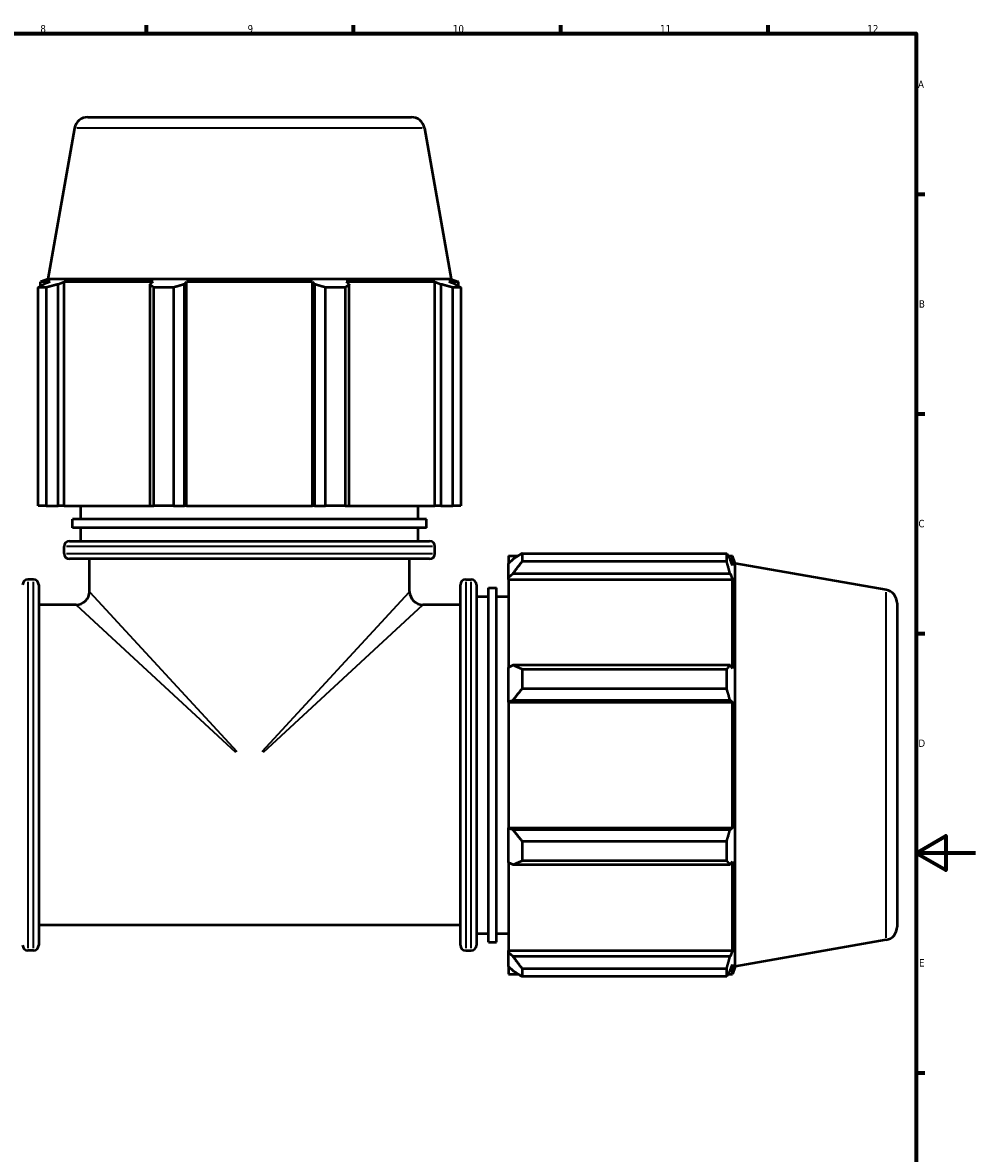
# Model space of a CAD drawing. Header units: millimetres. Extents: x 0 to 1518, y -203 to 1413.
# Tile 6 of 11: x 519 to 841, y 195 to 578. Entities that reach past the tile are written whole.
import ezdxf

# ---------------------------------------------------------------- set-up
doc = ezdxf.new("R2010")
doc.units = ezdxf.units.MM
for name, color, linetype, lineweight in [('Border (ISO)', 7, 'Continuous', 70), ('Visible (ISO)', 7, 'Continuous', 50), ('Visible Narrow (ISO)', 7, 'Continuous', 35)]:
    doc.layers.add(name, color=color, linetype=linetype, lineweight=lineweight)
doc.styles.add('Note Text (ISO)', font='tahoma.ttf')

# ---------------------------------------------------------------- blocks, each defined once
blk = doc.blocks.new('Borders Default Border')
at = {"layer": 'Border (ISO)'}
for p, q in [((560.67, 574), (560.67, 576.9)), ((630.75, 574), (630.75, 576.9)), ((700.83, 574), (700.83, 576.9)), ((770.92, 574), (770.92, 576.9)), ((821, 519.75), (823.9, 519.75)), ((821, 445.5), (823.9, 445.5)), ((821, 371.25), (823.9, 371.25)), ((821, 222.75), (823.9, 222.75))]:
    blk.add_line(p, q, dxfattribs=at)
at = {"layer": 'Border (ISO)', "flags": 128}
for points in [[(20, 20), (20, 574), (821, 574), (821, 20), (20, 20)], [(841, 297), (821, 297), (831, 302.77), (831, 291.23), (821, 297)]]:
    blk.add_lwpolyline(points, dxfattribs=at)
at = {"layer": 'Border (ISO)', "color": 232, "true_color": 0xca0064, "char_height": 2.5, "attachment_point": 7, "style": 'Note Text (ISO)'}
for s, insert in [('8', (524.81, 574.34)), ('9', (594.88, 574.35)), ('10', (664.29, 574.35)), ('11', (734.37, 574.4)), ('12', (804.46, 574.4)), ('A', (821.59, 555.62)), ('B', (821.89, 481.37)), ('C', (821.73, 407.08)), ('D', (821.73, 332.88)), ('E', (821.94, 258.63))]:
    blk.add_mtext(s, dxfattribs=dict(at, insert=insert))

msp = doc.modelspace()

# ---------------------------------------------------------------- linework, layer by layer
at = {"layer": 'Visible (ISO)'}
for p, q in [((540.807, 545.773), (650.255, 545.773)), ((536.376, 542.054), (527.377, 491.023)), ((654.687, 542.054), (663.685, 491.023)), ((527.377, 491.023), (524.851, 490.104)), ((528.123, 490.104), (524.851, 490.104)), ((524.851, 488.649), (524.851, 490.104)), ((528.123, 490.104), (525.948, 489.274)), ((663.685, 491.023), (527.377, 491.023)), ((530.815, 489.274), (532.837, 490.104)), ((532.837, 414.373), (532.837, 490.104)), ((562.895, 490.104), (532.837, 490.104)), ((562.895, 490.104), (561.842, 489.274)), ((573.592, 489.274), (574.277, 490.104)), ((574.277, 414.373), (574.277, 490.104)), ((616.785, 490.104), (574.277, 490.104)), ((616.785, 414.373), (616.785, 490.104)), ((616.785, 490.104), (617.471, 489.274)), ((629.22, 489.274), (628.168, 490.104)), ((658.225, 490.104), (628.168, 490.104)), ((658.225, 414.373), (658.225, 490.104)), ((658.225, 490.104), (660.248, 489.274)), ((665.114, 489.274), (662.94, 490.104)), ((666.211, 490.104), (662.94, 490.104)), ((663.685, 491.023), (666.211, 490.104)), ((666.211, 488.649), (666.211, 490.104)), ((526.769, 488.167), (524.021, 488.167)), ((524.021, 414.373), (524.021, 488.167)), ((526.769, 488.167), (526.769, 414.373)), ((530.815, 414.373), (530.815, 489.274)), ((561.842, 489.274), (561.842, 414.373)), ((569.797, 488.167), (563.162, 488.167)), ((563.162, 414.373), (563.162, 488.167)), ((569.797, 488.167), (569.797, 414.373)), ((573.592, 414.373), (573.592, 489.274)), ((617.471, 489.274), (617.471, 414.373)), ((627.9, 488.167), (621.265, 488.167)), ((621.265, 414.373), (621.265, 488.167)), ((627.9, 488.167), (627.9, 414.373)), ((629.22, 414.373), (629.22, 489.274)), ((660.248, 489.274), (660.248, 414.373)), ((667.042, 488.167), (664.294, 488.167)), ((664.294, 414.373), (664.294, 488.167)), ((667.042, 488.167), (667.042, 414.373)), ((526.769, 414.373), (524.021, 414.373)), ((526.769, 414.373), (530.815, 414.373)), ((532.837, 414.373), (530.815, 414.373)), ((532.837, 414.373), (561.842, 414.373)), ((538.531, 409.888), (538.531, 414.373)), ((561.842, 414.373), (563.162, 414.373)), ((569.797, 414.373), (563.162, 414.373)), ((569.797, 414.373), (573.592, 414.373)), ((574.277, 414.373), (573.592, 414.373)), ((574.277, 414.373), (616.785, 414.373)), ((617.471, 414.373), (616.785, 414.373)), ((617.471, 414.373), (621.265, 414.373)), ((627.9, 414.373), (621.265, 414.373)), ((627.9, 414.373), (629.22, 414.373)), ((629.22, 414.373), (658.225, 414.373)), ((652.531, 409.888), (652.531, 414.373)), ((660.248, 414.373), (658.225, 414.373)), ((660.248, 414.373), (664.294, 414.373)), ((667.042, 414.373), (664.294, 414.373)), ((655.381, 409.888), (535.681, 409.888)), ((535.681, 406.898), (535.681, 409.888)), ((655.381, 406.898), (655.381, 409.888)), ((655.381, 406.898), (535.681, 406.898)), ((538.531, 402.413), (538.531, 406.898)), ((652.531, 402.413), (652.531, 406.898)), ((534.631, 402.413), (656.431, 402.413)), ((532.831, 398.233), (532.831, 400.613)), ((658.231, 398.233), (658.231, 400.613)), ((687.691, 398.284), (687.691, 395.535)), ((687.691, 398.284), (756.925, 398.284)), ((756.925, 395.535), (756.925, 398.284)), ((656.431, 396.433), (534.631, 396.433)), ((541.381, 385.423), (541.381, 396.433)), ((649.681, 385.423), (649.681, 396.433)), ((683.131, 397.453), (683.131, 394.907)), ((683.131, 397.453), (686.367, 397.453)), ((684.651, 396.356), (683.131, 394.907)), ((683.131, 390.141), (683.131, 394.907)), ((756.925, 395.535), (687.691, 395.535)), ((757.408, 397.453), (758.862, 397.453)), ((758.862, 394.182), (758.032, 396.356)), ((758.862, 394.182), (758.862, 397.453)), ((759.781, 394.927), (758.862, 397.453)), ((759.781, 258.619), (759.781, 394.927)), ((810.813, 385.929), (759.781, 394.927)), ((683.131, 390.141), (684.651, 391.489)), ((683.131, 389.467), (683.131, 390.141)), ((684.651, 391.489), (758.032, 391.489)), ((758.032, 391.489), (758.862, 389.467)), ((522.431, 389.473), (520.598, 389.473)), ((524.231, 387.673), (524.231, 265.873)), ((666.831, 265.873), (666.831, 387.673)), ((668.631, 389.473), (670.465, 389.473)), ((672.265, 387.673), (672.265, 265.873)), ((676.34, 266.923), (676.34, 386.623)), ((676.34, 386.623), (679.056, 386.623)), ((679.056, 266.923), (679.056, 386.623)), ((683.131, 389.467), (683.131, 359.76)), ((683.131, 389.467), (758.862, 389.467)), ((758.862, 359.409), (758.862, 389.467)), ((672.265, 383.773), (676.34, 383.773)), ((679.056, 383.773), (683.131, 383.773)), ((536.881, 380.923), (524.231, 380.923)), ((666.831, 380.923), (654.181, 380.923)), ((814.531, 381.497), (814.531, 272.049)), ((684.651, 360.462), (683.131, 359.76)), ((683.131, 348.255), (683.131, 359.76)), ((758.032, 360.462), (684.651, 360.462)), ((758.862, 359.409), (758.032, 360.462)), ((687.691, 359.142), (687.691, 352.507)), ((687.691, 359.142), (756.925, 359.142)), ((756.925, 352.507), (756.925, 359.142)), ((756.925, 352.507), (687.691, 352.507)), ((683.131, 348.255), (684.651, 348.713)), ((683.131, 348.027), (683.131, 348.255)), ((683.131, 348.027), (683.131, 305.519)), ((683.131, 348.027), (758.862, 348.027)), ((684.651, 348.713), (758.032, 348.713)), ((758.032, 348.713), (758.862, 348.027)), ((758.862, 305.519), (758.862, 348.027)), ((683.131, 305.291), (683.131, 305.519)), ((683.131, 305.519), (758.862, 305.519)), ((684.651, 304.834), (683.131, 305.291)), ((683.131, 293.786), (683.131, 305.291)), ((758.032, 304.834), (684.651, 304.834)), ((758.862, 305.519), (758.032, 304.834)), ((687.691, 301.039), (687.691, 294.404)), ((687.691, 301.039), (756.925, 301.039)), ((756.925, 294.404), (756.925, 301.039)), ((756.925, 294.404), (687.691, 294.404)), ((683.131, 293.786), (684.651, 293.084)), ((683.131, 293.786), (683.131, 264.079)), ((684.651, 293.084), (758.032, 293.084)), ((758.032, 293.084), (758.862, 294.137)), ((758.862, 264.079), (758.862, 294.137)), ((666.831, 272.623), (524.231, 272.623)), ((672.265, 269.773), (676.34, 269.773)), ((679.056, 269.773), (683.131, 269.773)), ((810.813, 267.617), (759.781, 258.619)), ((522.431, 264.073), (520.598, 264.073)), ((668.631, 264.073), (670.465, 264.073)), ((676.34, 266.923), (679.056, 266.923)), ((683.131, 263.405), (683.131, 264.079)), ((683.131, 264.079), (758.862, 264.079)), ((758.862, 264.079), (758.032, 262.057)), ((683.131, 258.639), (683.131, 263.405)), ((684.651, 262.057), (683.131, 263.405)), ((758.032, 262.057), (684.651, 262.057)), ((683.131, 258.639), (684.651, 257.19)), ((683.131, 258.639), (683.131, 256.093)), ((687.691, 258.011), (687.691, 255.262)), ((687.691, 258.011), (756.925, 258.011)), ((756.925, 255.262), (756.925, 258.011)), ((758.032, 257.19), (758.862, 259.364)), ((758.862, 256.093), (758.862, 259.364)), ((759.781, 258.619), (758.862, 256.093)), ((683.131, 256.093), (686.367, 256.093)), ((756.925, 255.262), (687.691, 255.262)), ((757.408, 256.093), (758.862, 256.093))]:
    msp.add_line(p, q, dxfattribs=at)
for centre, radius, start, end in [((540.807, 541.273), 4.5, 90, 170), ((650.255, 541.273), 4.5, 10, 90), ((534.631, 400.613), 1.8, 90, 180), ((656.431, 400.613), 1.8, 0, 90), ((534.631, 398.233), 1.8, 180, 270), ((656.431, 398.233), 1.8, 270, 0), ((520.598, 387.673), 1.8, 90, 180), ((522.431, 387.673), 1.8, 0, 90), ((668.631, 387.673), 1.8, 90, 180), ((670.465, 387.673), 1.8, 0, 90), ((536.881, 385.423), 4.5, 270, 0), ((654.181, 385.423), 4.5, 180, 270), ((810.031, 381.497), 4.5, 0, 80), ((810.031, 272.049), 4.5, 280, 0), ((520.598, 265.873), 1.8, 180, 270), ((522.431, 265.873), 1.8, 270, 0), ((668.631, 265.873), 1.8, 180, 270), ((670.465, 265.873), 1.8, 270, 0)]:
    msp.add_arc(centre, radius, start, end, dxfattribs=at)
for points, weights in [([(524.021, 488.167), (525.004, 488.743), (525.948, 489.274)], [1, 1.00113226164, 1.00144762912]), ([(530.815, 489.274), (528.833, 488.743), (526.769, 488.167)], [1.00144762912, 1.00113226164, 1]), ([(563.162, 488.167), (562.489, 488.743), (561.842, 489.274)], [1, 1.00113226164, 1.00144762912]), ([(573.592, 489.274), (571.733, 488.743), (569.797, 488.167)], [1.00144762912, 1.00113226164, 1]), ([(621.265, 488.167), (619.329, 488.743), (617.471, 489.274)], [1, 1.00113226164, 1.00144762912]), ([(629.22, 489.274), (628.574, 488.743), (627.9, 488.167)], [1.00144762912, 1.00113226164, 1]), ([(664.294, 488.167), (662.229, 488.743), (660.248, 489.274)], [1, 1.00113226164, 1.00144762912]), ([(665.114, 489.274), (666.058, 488.743), (667.042, 488.167)], [1.00144762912, 1.00113226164, 1]), ([(687.691, 398.284), (686.11, 397.3), (684.651, 396.356)], [1.01674877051, 1.01187726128, 1.00620702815]), ([(756.925, 398.284), (757.501, 397.3), (758.032, 396.356)], [1, 1.00113226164, 1.00144762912]), ([(684.651, 391.489), (686.11, 393.471), (687.691, 395.535)], [1.00620702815, 1.01187726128, 1.01674877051]), ([(758.032, 391.489), (757.501, 393.471), (756.925, 395.535)], [1.00144762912, 1.00113226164, 1]), ([(687.691, 359.142), (686.11, 359.816), (684.651, 360.462)], [1.01674877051, 1.01187726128, 1.00620702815]), ([(756.925, 359.142), (757.501, 359.816), (758.032, 360.462)], [1, 1.00113226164, 1.00144762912]), ([(684.651, 348.713), (686.11, 350.571), (687.691, 352.507)], [1.00620702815, 1.01187726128, 1.01674877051]), ([(758.032, 348.713), (757.501, 350.571), (756.925, 352.507)], [1.00144762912, 1.00113226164, 1]), ([(687.691, 301.039), (686.11, 302.975), (684.651, 304.834)], [1.01674877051, 1.01187726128, 1.00620702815]), ([(756.925, 301.039), (757.501, 302.975), (758.032, 304.834)], [1, 1.00113226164, 1.00144762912]), ([(684.651, 293.084), (686.11, 293.731), (687.691, 294.404)], [1.00620702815, 1.01187726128, 1.01674877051]), ([(758.032, 293.084), (757.501, 293.731), (756.925, 294.404)], [1.00144762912, 1.00113226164, 1]), ([(687.691, 258.011), (686.11, 260.075), (684.651, 262.057)], [1.01674877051, 1.01187726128, 1.00620702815]), ([(756.925, 258.011), (757.501, 260.075), (758.032, 262.057)], [1, 1.00113226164, 1.00144762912]), ([(684.651, 257.19), (686.11, 256.246), (687.691, 255.262)], [1.00620702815, 1.01187726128, 1.01674877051]), ([(758.032, 257.19), (757.501, 256.246), (756.925, 255.262)], [1.00144762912, 1.00113226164, 1])]:
    msp.add_rational_spline(points, weights, degree=2, dxfattribs=at)
at = {"layer": 'Visible Narrow (ISO)'}
for p, q in [((653.959, 542.054), (537.104, 542.054)), ((657.459, 400.613), (533.603, 400.613)), ((533.603, 398.233), (657.459, 398.233)), ((520.598, 388.701), (520.598, 264.845)), ((522.431, 264.845), (522.431, 388.701)), ((668.631, 388.701), (668.631, 264.845)), ((670.465, 264.845), (670.465, 388.701)), ((541.548, 385.242), (591.283, 331.375)), ((599.78, 331.375), (649.514, 385.242)), ((810.813, 268.346), (810.813, 385.2)), ((590.93, 331.022), (537.062, 380.756)), ((654, 380.756), (600.133, 331.022))]:
    msp.add_line(p, q, dxfattribs=at)

# ---------------------------------------------------------------- block references
msp.add_blockref('Borders Default Border', (0, 0))

doc.saveas('drawing.dxf')
